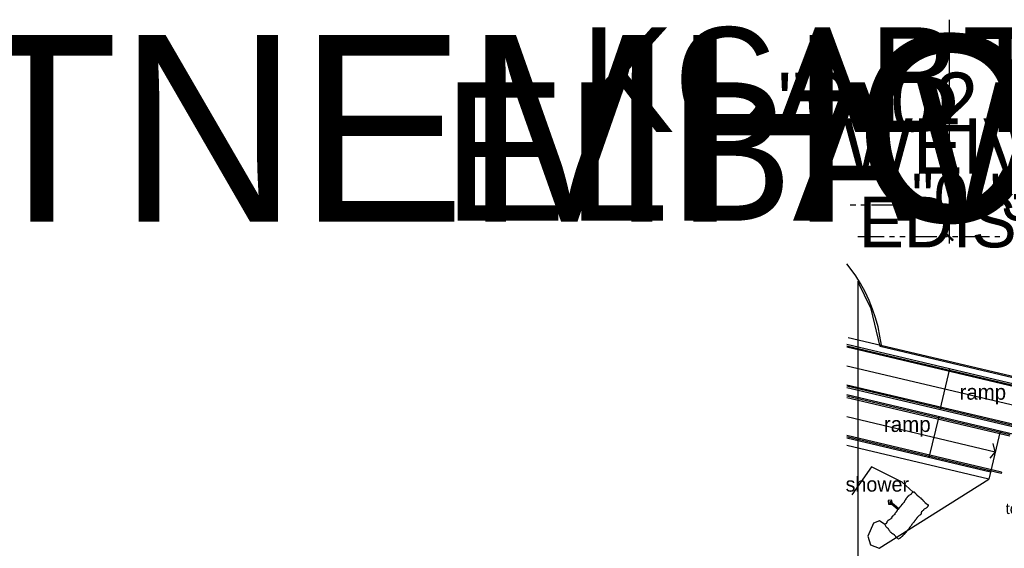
# Model space of a CAD drawing. Header units: feet. Extents: x -79 to 198, y -22 to 181.
# Tile 5 of 256: x -79 to 14, y 131 to 181. Entities that reach past the tile are written whole.
import ezdxf
from ezdxf.enums import TextEntityAlignment as Align

# ---------------------------------------------------------------- set-up
doc = ezdxf.new("R2010")
doc.units = ezdxf.units.FT
for name, color, linetype in [('A-AREA-COMUN', 252, 'CONTINUOUS'), ('A-LINEA', 7, 'CONTINUOUS'), ('A-LINEA-FINA', 9, 'CONTINUOUS'), ('A-TEXTO-PDF', 3, 'CONTINUOUS')]:
    doc.layers.add(name, color=color, linetype=linetype)

msp = doc.modelspace()

# ---------------------------------------------------------------- linework, layer by layer
at = {"layer": 'A-AREA-COMUN'}
msp.add_lwpolyline([(36.768, 141.7778), (2.592, 149.8489), (1.76, 153.4222), (0.48, 156.0178), (0.48, 84.96), (2.112, 84.96), (3.2, 87.04), (4.992, 88.9244), (4.832, 91.2178), (7.2, 93.8133), (9.12, 96.9244), (10.272, 99.8578), (10.048, 100.0178), (10.048, 101.2978), (10.688, 101.3689), (10.912, 103.3778), (12.56, 103.2889), (12.56, 102.8089), (12.88, 102.7733), (12.672, 100.8178), (13.12, 100.8178), (13.648, 104.7644), (13.408, 109.8133), (14.4, 109.8489)], dxfattribs=at)
at = {"layer": 'A-LINEA'}
for p, q in [((0.28, 163.2578), (-0.2267, 163.2578)), ((1.28, 163.2578), (0.7733, 163.2578)), ((4.28, 163.2578), (1.7733, 163.2578)), ((5.28, 163.2578), (4.7733, 163.2578)), ((6.28, 163.2578), (5.7733, 163.2578)), ((9.28, 163.2578), (6.7733, 163.2578)), ((10.28, 163.2578), (9.7733, 163.2578)), ((11.28, 163.2578), (10.7733, 163.2578)), ((14.28, 163.2578), (11.7733, 163.2578)), ((2.9733, 160.2578), (0.48, 160.2578)), ((3.9733, 160.2578), (3.48, 160.2578)), ((4.9733, 160.2578), (4.48, 160.2578)), ((7.9733, 160.2578), (5.48, 160.2578)), ((8.9733, 160.2578), (8.48, 160.2578)), ((9.9733, 160.2578), (9.48, 160.2578)), ((12.9733, 160.2578), (10.48, 160.2578)), ((13.9733, 160.2578), (13.48, 160.2578)), ((-0.44, 150.6978), (37.3467, 141.7644)), ((-0.5467, 150.0444), (37.1867, 141.1111)), ((26.28, 141.6311), (-0.5467, 147.9778)), ((8.3067, 143.8311), (9.2267, 147.7244)), ((26.8533, 139.6978), (-0.5467, 146.1778)), ((26.8267, 139.5778), (-0.5467, 146.0578)), ((25.8267, 139.6844), (-0.5467, 145.9244)), ((25.6667, 139.0311), (-0.5467, 145.2444)), ((14.9333, 141.4444), (-0.5467, 145.1111)), ((14.9067, 141.3244), (-0.5467, 144.9778)), ((8.16, 143.1778), (7.2267, 139.2844)), ((14.1067, 137.9111), (-0.5467, 141.3778)), ((14.08, 137.7911), (-0.5467, 141.2578)), ((13.0667, 137.8978), (-0.5467, 141.1244)), ((13.9867, 141.7911), (13.0667, 137.8978)), ((12.92, 137.2578), (-0.5467, 140.4444)), ((13.5333, 139.8444), (13.0133, 139.2444)), ((13.0667, 137.8978), (12.92, 137.2578)), ((14.1067, 137.9111), (14.08, 137.7911)), ((2.5022, 130.701), (12.9314, 137.2503)), ((4.6895, 136.9678), (5.7241, 135.9954)), ((3.52, 135.0311), (4.28, 134.3911)), ((4.3333, 134.4444), (3.5733, 135.0844)), ((1.9638, 133.0716), (1.4433, 131.8388))]:
    msp.add_line(p, q, dxfattribs=at)
for points in [[(9.1733, 159.6044), (9.1733, 160.2311), (9.1733, 180.2311), (9.1733, 180.8578)], [(2.72, 149.9511), (2.5867, 150.8311), (2.4133, 151.6978), (2.1733, 152.5511), (1.8933, 153.3911), (1.56, 154.2178), (1.1733, 155.0178), (0.7467, 155.8044), (0.28, 156.5511), (-0.24, 157.2711), (-0.5467, 157.6711)], [(-0.5467, 149.9111), (27.6933, 143.2311), (27.6667, 143.0978), (-0.5467, 149.7778)], [(-0.5467, 143.1778), (13.5333, 139.8444), (13.3333, 140.6311)], [(4.6972, 136.9684), (1.779, 138.4211), (-0.0947, 135.7537)], [(6.5733, 134.2044), (6.6133, 134.2178), (6.6267, 134.2444), (6.6667, 134.2578), (6.6667, 134.2711), (6.72, 134.2978), (6.7333, 134.3111), (6.7467, 134.3244), (6.76, 134.3511), (6.7867, 134.3778), (6.7867, 134.3911), (6.7867, 134.4044), (6.8, 134.4178), (6.8267, 134.4311), (6.9867, 134.5111), (7, 134.5244), (7.0267, 134.5511), (7.04, 134.5644), (7.0533, 134.5778), (7.0933, 134.5911), (7.0933, 134.6178), (7.1067, 134.6178), (7.12, 134.6444), (7.1333, 134.6578), (7.1467, 134.6711), (7.16, 134.6978), (7.1867, 134.7111), (7.1867, 134.7244), (7.1867, 134.7511), (7.1867, 134.7644), (7.1867, 134.7778), (7.16, 134.8044), (7.1467, 134.8044), (7.1333, 134.8178), (7.12, 134.8178), (7.0933, 134.8178), (7.08, 134.8444), (7.0533, 134.8444), (7.0533, 134.8578), (7.04, 134.8578), (7.0267, 134.8578), (7, 134.8844), (7, 134.8978), (6.9867, 134.8978), (6.9733, 134.8978), (6.96, 134.9244), (6.92, 134.9378), (6.9067, 134.9911), (6.8667, 135.0044), (6.8533, 135.0178), (6.84, 135.0311), (6.8133, 135.0978), (6.7867, 135.1111), (6.76, 135.1244), (6.7467, 135.1511), (6.72, 135.1644), (6.7067, 135.2178), (6.68, 135.2311), (6.6667, 135.2444), (6.64, 135.2711), (6.6267, 135.2844), (6.6133, 135.3111), (6.6, 135.3111), (6.5867, 135.3244), (6.5867, 135.3111), (6.5733, 135.3244), (6.56, 135.3378), (6.52, 135.3511), (6.4933, 135.4311), (6.48, 135.4311), (6.4667, 135.4311), (6.4533, 135.4311), (6.44, 135.4444), (6.4133, 135.4711), (6.4, 135.4711), (6.3867, 135.4844), (6.36, 135.5111), (6.3333, 135.5244), (6.32, 135.5244), (6.2933, 135.5644), (6.28, 135.5778), (6.2667, 135.5911), (6.24, 135.5911), (6.24, 135.6044), (6.2133, 135.6178), (6.2, 135.6311), (6.1867, 135.6311), (6.1733, 135.6711), (6.12, 135.6844), (6.1067, 135.7244), (6.08, 135.7511), (6.0667, 135.7911), (6.04, 135.7911), (6.04, 135.8178), (6.0133, 135.8311), (6, 135.8311), (5.9733, 135.8844), (5.9467, 135.8978), (5.9333, 135.9244), (5.9067, 135.9644), (5.8933, 135.9511), (5.88, 135.9778), (5.8667, 135.9778), (5.8533, 135.9911), (5.8533, 136.0044), (5.8133, 136.0044), (5.8, 136.0044), (5.7733, 136.0044), (5.76, 135.9911), (5.7467, 136.0044), (5.7333, 135.9911), (5.72, 136.0044), (5.6533, 135.9778), (5.64, 135.9511), (5.64, 135.9378), (5.6267, 135.9378), (5.6133, 135.9111), (5.6, 135.8978), (5.5867, 135.8978), (5.5867, 135.8844), (5.5467, 135.8578), (5.5467, 135.8444), (5.5467, 135.8311), (5.5333, 135.8311), (5.52, 135.8044), (5.52, 135.7778), (5.32, 135.6978), (5.32, 135.6844), (5.2933, 135.6711), (5.28, 135.6311), (5.2667, 135.6311), (5.2533, 135.6044), (5.2133, 135.5911), (5.2, 135.5644), (5.1867, 135.5511), (5.1733, 135.5378), (5.16, 135.5244), (5.16, 135.5111), (5.1467, 135.4978), (5.1333, 135.4844), (5.1333, 135.4711), (5.12, 135.4711), (5.12, 135.4578), (5.0933, 135.4444), (5.08, 135.4178), (5.0667, 135.4044), (5.0533, 135.3911), (5.0533, 135.3778), (5.04, 135.3378), (5.04, 135.3111), (5, 135.2978), (5.0133, 135.2844), (4.9867, 135.2711), (4.9867, 135.2578), (4.96, 135.2311), (4.96, 135.2178), (4.96, 135.2044), (4.9467, 135.1911), (4.9467, 135.1778), (4.9067, 135.1644), (4.9067, 135.1244), (4.8933, 135.0978), (4.88, 135.0844), (4.88, 135.0711), (4.8667, 135.0578), (4.8533, 135.0444), (4.84, 135.0444), (4.84, 135.0178), (4.84, 135.0044), (4.8133, 135.0044), (4.8133, 134.9911), (4.7867, 134.9778), (4.7867, 134.9644), (4.7867, 134.9511), (4.76, 134.9244), (4.7333, 134.8978), (4.7333, 134.8844), (4.72, 134.8844), (4.7067, 134.8578), (4.68, 134.8444), (4.6667, 134.8311), (4.6667, 134.8178), (4.6533, 134.8044), (4.64, 134.7911), (4.64, 134.7778), (4.6133, 134.7644), (4.6267, 134.7511), (4.6, 134.7378), (4.6, 134.7111), (4.56, 134.6978), (4.56, 134.6844), (4.5467, 134.6844), (4.5467, 134.6578), (4.52, 134.6578), (4.52, 134.6444), (4.48, 134.6178), (4.4933, 134.6044), (4.48, 134.5911), (4.4533, 134.5644), (4.4533, 134.5378), (4.44, 134.5378), (4.44, 134.5244), (4.4133, 134.5111), (4.4, 134.4978), (4.3867, 134.4711), (4.3733, 134.4578), (4.36, 134.4311), (4.3333, 134.4178), (4.3333, 134.4044), (4.3067, 134.3778), (4.2667, 134.3511), (4.2533, 134.3378), (4.24, 134.3244), (4.2267, 134.2978), (4.2267, 134.2844), (4.2133, 134.2578), (4.2133, 134.2311), (4.2, 134.2311), (4.2, 134.2178), (4.1867, 134.2044), (4.1733, 134.1911), (4.16, 134.1911), (4.1733, 134.1778), (4.16, 134.1778), (4.1467, 134.1511), (4.1333, 134.1511), (4.12, 134.1378), (4.12, 134.1244), (4.12, 134.1111), (4.0933, 134.1111), (4.08, 134.0711), (4.0667, 134.0578), (4.0667, 134.0311), (4.0267, 134.0178), (4.0267, 134.0044), (4, 133.9911), (4, 133.9778), (4, 133.9644), (4, 133.9378), (4, 133.9111), (3.9867, 133.9111), (3.9867, 133.8978), (3.96, 133.8844), (3.96, 133.8711), (3.9467, 133.8578), (3.92, 133.8444), (3.9067, 133.8178), (3.84, 133.7911), (3.8533, 133.7778), (3.8133, 133.7644), (3.8267, 133.7511), (3.8, 133.7378), (3.7867, 133.7111), (3.76, 133.6978), (3.7467, 133.6844), (3.72, 133.6711), (3.7333, 133.6578), (3.72, 133.6444), (3.72, 133.6178), (3.7067, 133.6044), (3.6933, 133.5644), (3.6933, 133.5511), (3.68, 133.5511), (3.6667, 133.5244), (3.68, 133.5244), (3.6267, 133.4978), (3.6267, 133.4844), (3.5467, 133.4444), (3.5467, 133.4311), (3.52, 133.4178), (3.52, 133.4044), (3.44, 133.3778), (3.4267, 133.3511), (3.36, 133.3244), (3.3467, 133.3111), (3.32, 133.2844), (3.2933, 133.2578), (3.28, 133.2444), (3.28, 133.2311), (3.2667, 133.2311), (3.28, 133.2178), (3.2533, 133.1778), (3.24, 133.1644), (3.24, 133.1378), (3.2267, 133.0844), (3.1733, 133.0578), (3.16, 133.0311), (3.16, 133.0178), (3.1467, 133.0178), (3.1467, 133.0044), (3.0533, 132.9511), (3.08, 132.8844), (3.08, 132.8711), (3.1333, 132.7378), (3.16, 132.7244), (3.1733, 132.7111), (3.1867, 132.7111), (3.2, 132.6978), (3.2133, 132.6844), (3.2267, 132.6844), (3.24, 132.6711), (3.2533, 132.6578), (3.2667, 132.6178), (3.32, 132.6044), (3.3333, 132.5778), (3.3467, 132.5778), (3.3467, 132.5511), (3.36, 132.5511), (3.3867, 132.5111), (3.4, 132.4978), (3.4667, 132.3644), (3.48, 132.3644), (3.4933, 132.3511), (3.5067, 132.3378), (3.5333, 132.3111), (3.56, 132.2311), (3.5867, 132.2044), (3.6, 132.2044), (3.6133, 132.1911), (3.6133, 132.2044), (3.64, 132.1644), (3.6533, 132.1778), (3.6667, 132.1378), (3.6933, 132.1378), (3.6933, 132.1244), (3.7333, 132.1111), (3.7467, 132.0844), (3.76, 132.0978), (3.7733, 132.0844), (3.7867, 132.0711), (3.8, 132.0711), (3.8133, 132.0578), (3.8267, 132.0578), (3.84, 132.0444), (3.8667, 132.0311), (3.8667, 132.0178), (3.8933, 132.0178), (3.8933, 132.0044), (3.9067, 132.0044), (3.92, 131.9911), (3.9467, 131.9511), (3.9733, 131.9378), (4, 131.8844), (4.0133, 131.8711), (4.0267, 131.8444), (4.0667, 131.8178), (4.0933, 131.7778), (4.12, 131.7511), (4.1467, 131.7244), (4.16, 131.7111), (4.1733, 131.6978), (4.1867, 131.6844), (4.2, 131.6711), (4.2267, 131.6711), (4.24, 131.6444), (4.2533, 131.6311), (4.28, 131.6178), (4.3067, 131.6044), (4.32, 131.5911), (4.3333, 131.5911), (4.3467, 131.5778), (4.36, 131.5778), (4.5067, 131.6444), (4.5067, 131.6578), (4.52, 131.6711), (4.5333, 131.6978), (4.5467, 131.7111), (4.6133, 131.7378), (4.64, 131.7644), (4.6533, 131.8044), (4.7067, 131.8178), (4.7067, 131.8311), (4.7333, 131.8444), (4.7333, 131.8578), (4.7467, 131.8711), (4.7467, 131.8844), (4.7733, 131.8978), (4.7867, 131.9111), (4.8, 131.9244), (4.8133, 131.9378), (4.8267, 131.9511), (4.8267, 131.9778), (4.8533, 131.9778), (4.8667, 132.0044), (4.9067, 132.0178), (4.9067, 132.0311), (4.92, 132.0444), (4.9333, 132.0578), (4.9467, 132.0578), (4.96, 132.0844), (4.9733, 132.0978), (4.9867, 132.1244), (5, 132.1244), (5, 132.1378), (5.0533, 132.1644), (5.0533, 132.1911), (5.0933, 132.2044), (5.1067, 132.2311), (5.12, 132.2444), (5.1333, 132.2844), (5.1467, 132.2978), (5.1733, 132.3111), (5.1733, 132.3378), (5.2133, 132.3778), (5.2267, 132.3911), (5.24, 132.4178), (5.2667, 132.4311), (5.2667, 132.4444), (5.2667, 132.4578), (5.28, 132.4711), (5.2933, 132.4844), (5.2933, 132.4978), (5.32, 132.5111), (5.3333, 132.5244), (5.3467, 132.5378), (5.36, 132.5511), (5.36, 132.5644), (5.3733, 132.5911), (5.3867, 132.5911), (5.4, 132.6311), (5.4133, 132.6311), (5.4133, 132.6444), (5.4267, 132.6844), (5.4533, 132.6844), (5.4533, 132.7111), (5.48, 132.7511), (5.52, 132.7911), (5.5333, 132.8444), (5.5733, 132.8711), (5.6, 132.9111), (5.6133, 132.9378), (5.64, 132.9511), (5.64, 132.9778), (5.6533, 132.9778), (5.6533, 132.9911), (5.6667, 133.0044), (5.68, 133.0178), (5.6933, 133.0578), (5.72, 133.0711), (5.7467, 133.0978), (5.76, 133.1244), (5.7733, 133.1378), (5.7867, 133.1644), (5.8533, 133.1911), (5.84, 133.1911), (5.8533, 133.2178), (5.8667, 133.2311), (5.8667, 133.2444), (5.88, 133.2711), (5.9067, 133.3111), (5.92, 133.3111), (5.96, 133.3511), (5.9733, 133.3778), (6.0133, 133.4311), (6.0133, 133.4444), (6.04, 133.4711), (6.0667, 133.4978), (6.0533, 133.5111), (6.0667, 133.5111), (6.0667, 133.5244), (6.08, 133.5244), (6.08, 133.5644), (6.1067, 133.5644), (6.12, 133.5911), (6.1333, 133.6044), (6.1733, 133.6578), (6.1867, 133.6578), (6.1867, 133.6711), (6.2133, 133.6844), (6.2133, 133.6978), (6.2133, 133.7111), (6.2267, 133.7111), (6.2267, 133.7378), (6.2533, 133.7378), (6.2667, 133.7778), (6.32, 133.8044), (6.3333, 133.8178), (6.4267, 133.8578), (6.44, 133.8844), (6.48, 133.9111), (6.4933, 133.9244), (6.5067, 133.9378), (6.52, 133.9644), (6.52, 133.9911), (6.5333, 134.0311), (6.5333, 134.0711), (6.5333, 134.0978), (6.5467, 134.1378), (6.56, 134.1511), (6.56, 134.1644), (6.5733, 134.2044)], [(3.7669, 134.9277), (3.6942, 135.2536), (3.3633, 135.2084), (3.3807, 134.8749), (3.7145, 134.8644)], [(3.5831, 135.0871), (3.5174, 135.0809), (3.5236, 135.0152)], [(3.0618, 132.9541), (2.5409, 133.2798), (1.96, 133.0798)], [(1.4378, 131.8387), (1.6932, 131.0178), (2.5016, 130.7001)]]:
    msp.add_lwpolyline(points, dxfattribs=at)
at = {"layer": 'A-LINEA-FINA'}
for points in [[(9.52, 159.9511), (8.8267, 160.5111), (8.8933, 160.5778), (9.52, 159.9511), (9.52, 159.9511)], [(9.4533, 159.8844), (9.52, 159.9511), (8.8267, 160.5111), (9.4533, 159.8844)]]:
    msp.add_lwpolyline(points, dxfattribs=at)

# ---------------------------------------------------------------- texts
at = {"layer": 'A-TEXTO-PDF'}
for s, height, p in [('TNEMHCAORCNE', 17.716, (17.1598, 161.6769)), ('KCABTES', 9.944, (5.2265, 170.193)), ('"0-\'02', 5.582, (2.3998, 170.2534)), ('ELBAWOLLA', 13.144, (14.3198, 161.7794)), ('WEIV', 5.259, (8.0665, 166.2495)), ('"0-\'3', 4.438, (11.4932, 161.7917)), ('EDIS', 4.802, (8.0665, 159.246)), ('ramp', 1.45, (12.3477, 144.7841)), ('ramp', 1.461, (5.1763, 141.724)), ('shower', 1.397, (2.3343, 136.0575)), ('tow', 1.048, (15.6089, 133.9309))]:
    msp.add_text(s, height=height, dxfattribs=at).set_placement(p, align=Align.CENTER)

doc.saveas('drawing.dxf')
